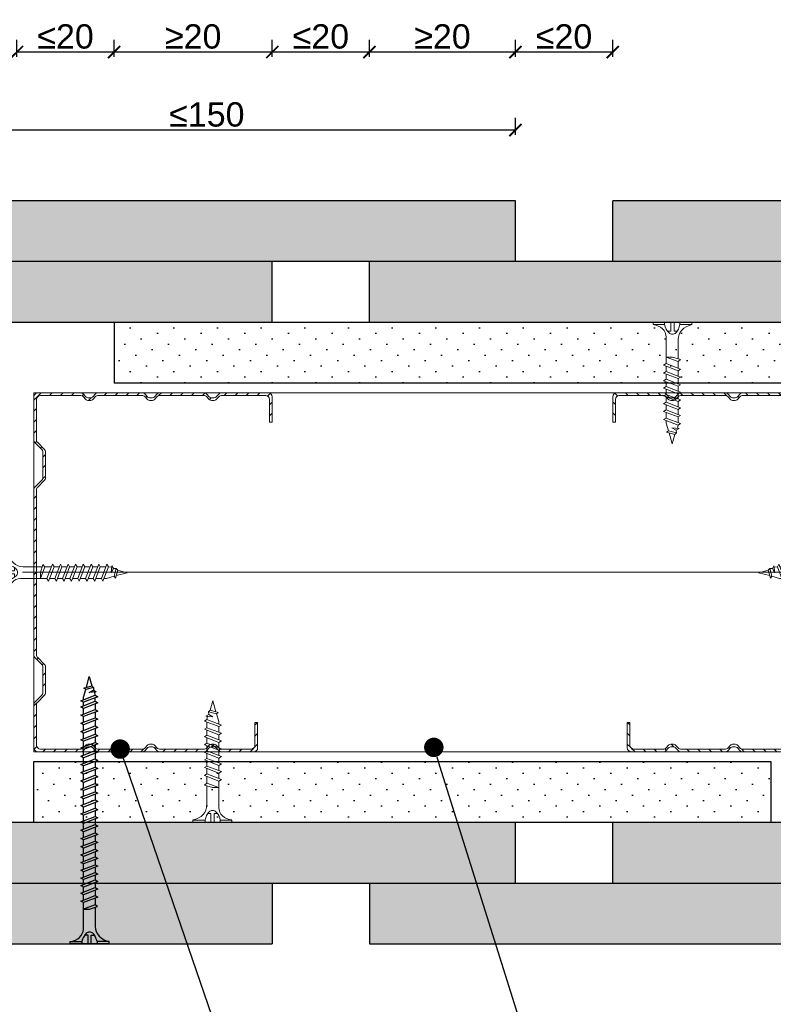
# Model space of a CAD drawing. Header units: millimetres. Extents: x 311 to 5395, y 1032 to 1644.
# Tile 23 of 30: x 3799 to 3954, y 1184 to 1386. Entities that reach past the tile are written whole.
import ezdxf
from ezdxf import colors
from ezdxf.entities.mleader import LeaderData, LeaderLine
from ezdxf.math import Vec2, Vec3

# ---------------------------------------------------------------- set-up
doc = ezdxf.new("R2010")
doc.units = ezdxf.units.MM
for name, color, linetype, lineweight in [('_ISOVER WELNA', 7, 'BATTING', 9), ('_RIGIPS AKCESORIA', 7, 'Continuous', 18), ('_RIGIPS G-K', 7, 'Continuous', 25), ('_RIGIPS PROFIL', 7, 'Continuous', 18), ('OPISY', 7, 'Continuous', 9), ('WYMIARY', 7, 'Continuous', 25)]:
    doc.layers.add(name, color=color, linetype=linetype, lineweight=lineweight)
doc.layers.add('_Rigips_Akcesoria', color=7, linetype='Continuous')
doc.styles.get("Standard").update_dxf_attribs({"font": 'arial.ttf'})
doc.linetypes.add('BATTING', pattern='A,0.00254,-2.54,[134,ltypeshp.shx,S=2.54,R=0,X=-2.54,Y=0],-5.08,[134,ltypeshp.shx,S=2.54,R=180,X=2.54,Y=0],-2.54', length=10.16254)
doc.dimstyles.new('ISO-25', dxfattribs={"dimtxt": 5, "dimasz": 2.5, "dimexe": 2.5, "dimexo": 0.625, "dimtad": 1, "dimtxsty": 'Standard', "dimblk": 'ARCHTICK', "dimcen": 2.5, "dimadec": 0, "dimazin": 0, "dimtfac": 1, "dimtmove": 0, "dimatfit": 3, "dimfxl": 1, "dimfxlon": 1, "dimarcsym": 0})
pattern_1 = [(315, (1397.3104, -194.8424), (3.367596, 1.122532), [0, -3.175])]
pattern_2 = [(315, (1397.3104, -196.6424), (3.367596, 1.122532), [0, -3.175])]

# ---------------------------------------------------------------- blocks, each defined once
blk = doc.blocks.new('TN 25')
at = {"layer": '_RIGIPS AKCESORIA'}
for p, q in [((0, -0.84), (0, 7.16)), ((0, 7.16), (0.46, 7.16)), ((0.46, 7.16), (0.46, 4.78)), ((0.46, 4.78), (0, 4.78)), ((1.77, 3.5), (1.77, 4.2)), ((3.02, 4.46), (8.47, 4.46)), ((7.12, 4.46), (7.12, 3.18)), ((8.03, 2.01), (7.12, 4.46)), ((8.47, 4.46), (8.79, 5)), ((9.61, 1.51), (8.47, 4.46)), ((8.79, 5), (9.93, 2.01)), ((9, 4.46), (10.1, 4.46)), ((10.1, 4.46), (10.41, 5)), ((11.23, 1.51), (10.1, 4.46)), ((10.41, 5), (11.56, 2.01)), ((10.62, 4.46), (11.67, 4.46)), ((11.67, 4.46), (11.99, 5)), ((12.81, 1.51), (11.67, 4.46)), ((11.99, 5), (13.14, 2.01)), ((12.2, 4.46), (13.21, 4.46)), ((13.21, 4.46), (13.52, 5)), ((14.34, 1.51), (13.21, 4.46)), ((13.52, 5), (14.67, 2.01)), ((13.73, 4.46), (14.8, 4.46)), ((14.8, 4.46), (15.12, 5)), ((15.94, 1.51), (14.8, 4.46)), ((15.12, 5), (16.26, 2.01)), ((15.33, 4.46), (16.42, 4.46)), ((16.42, 4.46), (16.73, 5)), ((17.55, 1.51), (16.42, 4.46)), ((16.73, 5), (17.88, 2.01)), ((16.94, 4.46), (17.99, 4.46)), ((17.99, 4.46), (18.31, 5)), ((19.13, 1.51), (17.99, 4.46)), ((18.31, 5), (19.45, 2.01)), ((18.52, 4.46), (19.68, 4.46)), ((19.68, 4.46), (20, 5)), ((20.82, 1.51), (19.68, 4.46)), ((20, 5), (21.14, 2.01)), ((20.21, 4.46), (20.7, 4.46)), ((20.7, 4.46), (22.28, 3.98)), ((22.28, 3.98), (22.56, 4.37)), ((22.56, 4.37), (23.03, 2.71)), ((0, 3.5), (1.77, 3.5)), ((0, 2.83), (1.77, 2.83)), ((1.77, 2.83), (1.77, 2.18)), ((7.12, 3.18), (7.65, 1.53)), ((21.14, 2.01), (21.81, 2.12)), ((21.85, 1.83), (21.67, 3.28)), ((21.67, 3.28), (22.14, 2.4)), ((22.14, 2.4), (21.85, 1.83)), ((22.7, 2.36), (22.14, 2.4)), ((22.7, 2.36), (22.28, 3.98)), ((23.03, 2.71), (22.7, 2.36)), ((22.71, 3.85), (25, 3.24)), ((25, 3.24), (23.03, 2.71)), ((0.46, 1.64), (0, 1.64)), ((0.46, -0.84), (0.46, 1.64)), ((7.49, 2.01), (3.55, 2.01)), ((7.65, 1.53), (8.03, 2.01)), ((9.41, 2.01), (8.03, 2.01)), ((9.93, 2.01), (9.61, 1.51)), ((11.04, 2.01), (9.93, 2.01)), ((11.56, 2.01), (11.23, 1.51)), ((12.61, 2.01), (11.56, 2.01)), ((13.14, 2.01), (12.81, 1.51)), ((14.15, 2.01), (13.14, 2.01)), ((14.67, 2.01), (14.34, 1.51)), ((15.74, 2.01), (14.67, 2.01)), ((16.26, 2.01), (15.94, 1.51)), ((17.36, 2.01), (16.26, 2.01)), ((17.88, 2.01), (17.55, 1.51)), ((18.93, 2.01), (17.88, 2.01)), ((19.45, 2.01), (19.13, 1.51)), ((19.45, 2.01), (20.62, 2.01)), ((21.14, 2.01), (20.82, 1.51)), ((0, -0.84), (0.46, -0.84))]:
    blk.add_line(p, q, dxfattribs=at)
for centre, major_axis, ratio, start_param, end_param in [((3.09, 7.67), (0.17, 3.2), 0.826134, 1.773653, 3.180586), ((-0.04, 0.9), (0, 3.93), 0.848176, -0.720942, -0.151112), ((3.37, -1.57), (0.28, 3.57), 0.832181, 0.035984, 1.430787), ((0.59, 4.62), (0, 2.81), 0.848176, 3.475072, 3.862535), ((1.66, 3.18), (0, 0.895), 0.848176, -1.552777, -0.720942), ((1.66, 3.18), (0, 0.895), 0.848176, 3.862535, 4.730408), ((-2.73, 15.91), (0, 14.76), 0.848176, 3.399396, 3.475072)]:
    blk.add_ellipse(centre, major_axis=major_axis, ratio=ratio, start_param=start_param, end_param=end_param, dxfattribs=at)
blk = doc.blocks.new('CW 75 ULTRASTIL')
h = blk.add_hatch()
h.set_pattern_fill('ANSI31', color=256, scale=0.5, style=0)
h.paths.add_polyline_path([(106.07, 103.31, -0.414214), (106.87, 104.11), (115.19, 104.11, -0.198912), (115.55, 103.96), (116.25, 103.25, 0.198912), (116.61, 103.11), (117.19, 103.11, 0.198912), (117.55, 103.25), (118.25, 103.96, -0.198912), (118.61, 104.11), (127.89, 104.11, -0.198912), (128.25, 103.96), (128.95, 103.25, 0.198912), (129.31, 103.11), (129.89, 103.11, 0.198912), (130.25, 103.25), (130.95, 103.96, -0.198912), (131.31, 104.11), (140.59, 104.11, -0.198912), (140.95, 103.96), (141.65, 103.25, 0.198912), (142.01, 103.11), (142.59, 103.11, 0.198912), (142.95, 103.25), (143.65, 103.96, -0.198912), (144.01, 104.11), (153.17, 104.11, -0.414214), (153.97, 103.31), (153.97, 98.66), (154.52, 98.66), (154.52, 103.86, 0.414214), (153.72, 104.66), (144.01, 104.66, 0.198912), (143.65, 104.51), (142.95, 103.8, -0.198912), (142.59, 103.66), (142.01, 103.66, -0.198912), (141.65, 103.8), (140.95, 104.51, 0.198912), (140.59, 104.66), (131.31, 104.66, 0.198912), (130.95, 104.51), (130.25, 103.8, -0.198912), (129.89, 103.66), (129.31, 103.66, -0.198912), (128.95, 103.8), (128.25, 104.51, 0.198912), (127.89, 104.66), (118.61, 104.66, 0.198912), (118.25, 104.51), (117.55, 103.8, -0.198912), (117.19, 103.66), (116.61, 103.66, -0.198912), (116.25, 103.8), (115.55, 104.51, 0.198912), (115.19, 104.66), (106.32, 104.66, 0.414214), (105.52, 103.86), (105.52, 94.86, 0.198912), (105.67, 94.51), (107.17, 93, -0.198912), (107.32, 92.65), (107.32, 87.06, -0.198912), (107.17, 86.71), (105.67, 85.2, 0.198912), (105.52, 84.85), (105.52, 50.66, 0.198912), (105.67, 50.31), (107.17, 48.8, -0.198912), (107.32, 48.45), (107.32, 42.86, -0.198912), (107.17, 42.51), (105.67, 41, 0.198912), (105.52, 40.65), (105.52, 31.66, 0.414214), (106.32, 30.86), (115.19, 30.86, 0.198912), (115.55, 31), (116.25, 31.71, -0.198912), (116.61, 31.86), (117.19, 31.86, -0.198912), (117.55, 31.71), (118.25, 31, 0.198912), (118.61, 30.86), (127.89, 30.86, 0.198912), (128.25, 31), (128.95, 31.71, -0.198912), (129.31, 31.86), (129.89, 31.86, -0.198912), (130.25, 31.71), (130.95, 31, 0.198912), (131.31, 30.86), (140.59, 30.86, 0.198912), (140.95, 31), (141.65, 31.71, -0.198912), (142.01, 31.86), (142.59, 31.86, -0.198912), (142.95, 31.71), (143.65, 31, 0.198912), (144.01, 30.86), (150.72, 30.86, 0.414214), (151.52, 31.66), (151.52, 36.86), (150.97, 36.86), (150.97, 32.21, -0.414214), (150.17, 31.41), (144.01, 31.41, -0.198912), (143.65, 31.55), (142.95, 32.26, 0.198912), (142.59, 32.41), (142.01, 32.41, 0.198912), (141.65, 32.26), (140.95, 31.55, -0.198912), (140.59, 31.41), (131.31, 31.41, -0.198912), (130.95, 31.55), (130.25, 32.26, 0.198912), (129.89, 32.41), (129.31, 32.41, 0.198912), (128.95, 32.26), (128.25, 31.55, -0.198912), (127.89, 31.41), (118.61, 31.41, -0.198912), (118.25, 31.55), (117.55, 32.26, 0.198912), (117.19, 32.41), (116.61, 32.41, 0.198912), (116.25, 32.26), (115.55, 31.55, -0.198912), (115.19, 31.41), (106.87, 31.41, -0.414214), (106.07, 32.21), (106.07, 40.65, -0.198912), (106.22, 41), (107.72, 42.51, 0.198912), (107.87, 42.86), (107.87, 48.45, 0.198912), (107.72, 48.8), (106.22, 50.31, -0.198912), (106.07, 50.66), (106.07, 84.85, -0.198912), (106.22, 85.2), (107.72, 86.71, 0.198912), (107.87, 87.06), (107.87, 92.65, 0.198912), (107.72, 93), (106.22, 94.51, -0.198912), (106.07, 94.86)])
at = {"layer": '_RIGIPS PROFIL'}
for p, q in [((105.52, 103.86), (105.52, 94.86)), ((106.07, 103.31), (106.07, 94.86)), ((115.19, 104.66), (106.32, 104.66)), ((115.19, 104.11), (106.87, 104.11)), ((115.55, 104.51), (116.25, 103.8)), ((115.55, 103.96), (116.25, 103.25)), ((117.19, 103.66), (116.61, 103.66)), ((118.25, 104.51), (117.55, 103.8)), ((118.25, 103.96), (117.55, 103.25)), ((127.89, 104.66), (118.61, 104.66)), ((127.89, 104.11), (118.61, 104.11)), ((128.25, 104.51), (128.95, 103.8)), ((128.25, 103.96), (128.95, 103.25)), ((129.89, 103.66), (129.31, 103.66)), ((130.95, 104.51), (130.25, 103.8)), ((130.95, 103.96), (130.25, 103.25)), ((131.31, 104.66), (140.59, 104.66)), ((131.31, 104.11), (140.59, 104.11)), ((140.95, 104.51), (141.65, 103.8)), ((140.95, 103.96), (141.65, 103.25)), ((142.59, 103.66), (142.01, 103.66)), ((143.65, 104.51), (142.95, 103.8)), ((143.65, 103.96), (142.95, 103.25)), ((153.72, 104.66), (144.01, 104.66)), ((153.17, 104.11), (144.01, 104.11)), ((153.97, 98.66), (153.97, 103.31)), ((154.52, 98.66), (154.52, 103.86)), ((117.19, 103.11), (116.61, 103.11)), ((129.89, 103.11), (129.31, 103.11)), ((142.59, 103.11), (142.01, 103.11)), ((153.97, 98.66), (154.52, 98.66)), ((107.17, 93), (105.67, 94.51)), ((107.72, 93), (106.22, 94.51)), ((107.32, 92.65), (107.32, 87.06)), ((107.87, 92.65), (107.87, 87.06)), ((107.17, 86.71), (105.67, 85.2)), ((107.72, 86.71), (106.22, 85.2)), ((105.52, 84.85), (105.52, 50.66)), ((106.07, 84.85), (106.07, 50.66)), ((107.17, 48.8), (105.67, 50.31)), ((107.72, 48.8), (106.22, 50.31)), ((107.32, 42.86), (107.32, 48.45)), ((107.87, 42.86), (107.87, 48.45)), ((105.52, 31.66), (105.52, 40.65)), ((107.17, 42.51), (105.67, 41)), ((106.07, 32.21), (106.07, 40.65)), ((107.72, 42.51), (106.22, 41)), ((150.97, 36.86), (150.97, 32.21)), ((150.97, 36.86), (151.52, 36.86)), ((151.52, 36.86), (151.52, 31.66)), ((117.19, 32.41), (116.61, 32.41)), ((129.89, 32.41), (129.31, 32.41)), ((142.59, 32.41), (142.01, 32.41)), ((115.19, 30.86), (106.32, 30.86)), ((115.19, 31.41), (106.87, 31.41)), ((115.55, 31.55), (116.25, 32.26)), ((115.55, 31), (116.25, 31.71)), ((117.19, 31.86), (116.61, 31.86)), ((118.25, 31.55), (117.55, 32.26)), ((118.25, 31), (117.55, 31.71)), ((127.89, 31.41), (118.61, 31.41)), ((127.89, 30.86), (118.61, 30.86)), ((128.25, 31.55), (128.95, 32.26)), ((128.25, 31), (128.95, 31.71)), ((129.89, 31.86), (129.31, 31.86)), ((130.95, 31.55), (130.25, 32.26)), ((130.95, 31), (130.25, 31.71)), ((131.31, 31.41), (140.59, 31.41)), ((131.31, 30.86), (140.59, 30.86)), ((140.95, 31.55), (141.65, 32.26)), ((140.95, 31), (141.65, 31.71)), ((142.59, 31.86), (142.01, 31.86)), ((143.65, 31.55), (142.95, 32.26)), ((143.65, 31), (142.95, 31.71)), ((150.17, 31.41), (144.01, 31.41)), ((150.72, 30.86), (144.01, 30.86))]:
    blk.add_line(p, q, dxfattribs=at)
for centre, radius, start, end in [((106.32, 103.86), 0.8, 90, 180), ((106.87, 103.31), 0.8, 90, 180), ((115.19, 104.16), 0.5, 45, 90), ((115.19, 103.61), 0.5, 45, 90), ((116.61, 104.16), 0.5, 225, 270), ((117.19, 104.16), 0.5, 270, 315), ((118.61, 104.16), 0.5, 90, 135), ((118.61, 103.61), 0.5, 90, 135), ((127.89, 104.16), 0.5, 45, 90), ((127.89, 103.61), 0.5, 45, 90), ((129.31, 104.16), 0.5, 225, 270), ((129.89, 104.16), 0.5, 270, 315), ((131.31, 104.16), 0.5, 90, 135), ((131.31, 103.61), 0.5, 90, 135), ((140.59, 104.16), 0.5, 45, 90), ((140.59, 103.61), 0.5, 45, 90), ((142.01, 104.16), 0.5, 225, 270), ((142.59, 104.16), 0.5, 270, 315), ((144.01, 104.16), 0.5, 90, 135), ((144.01, 103.61), 0.5, 90, 135), ((153.17, 103.31), 0.8, 0, 90), ((153.72, 103.86), 0.8, 0, 90), ((116.61, 103.61), 0.5, 225, 270), ((117.19, 103.61), 0.5, 270, 315), ((129.31, 103.61), 0.5, 225, 270), ((129.89, 103.61), 0.5, 270, 315), ((142.01, 103.61), 0.5, 225, 270), ((142.59, 103.61), 0.5, 270, 315), ((106.02, 94.86), 0.5, 180, 225), ((106.57, 94.86), 0.5, 180, 225), ((106.82, 92.65), 0.5, 0, 45), ((107.37, 92.65), 0.5, 0, 45), ((106.02, 84.85), 0.5, 135, 180), ((106.57, 84.85), 0.5, 135, 180), ((106.82, 87.06), 0.5, 315, 0), ((107.37, 87.06), 0.5, 315, 0), ((106.02, 50.66), 0.5, 180, 225), ((106.57, 50.66), 0.5, 180, 225), ((106.82, 48.45), 0.5, 0, 45), ((107.37, 48.45), 0.5, 0, 45), ((106.82, 42.86), 0.5, 315, 0), ((107.37, 42.86), 0.5, 315, 0), ((106.02, 40.65), 0.5, 135, 180), ((106.57, 40.65), 0.5, 135, 180), ((116.61, 31.91), 0.5, 90, 135), ((117.19, 31.91), 0.5, 45, 90), ((129.31, 31.91), 0.5, 90, 135), ((129.89, 31.91), 0.5, 45, 90), ((142.01, 31.91), 0.5, 90, 135), ((142.59, 31.91), 0.5, 45, 90), ((106.32, 31.66), 0.8, 180, 270), ((106.87, 32.21), 0.8, 180, 270), ((115.19, 31.91), 0.5, 270, 315), ((115.19, 31.36), 0.5, 270, 315), ((116.61, 31.36), 0.5, 90, 135), ((117.19, 31.36), 0.5, 45, 90), ((118.61, 31.91), 0.5, 225, 270), ((118.61, 31.36), 0.5, 225, 270), ((127.89, 31.91), 0.5, 270, 315), ((127.89, 31.36), 0.5, 270, 315), ((129.31, 31.36), 0.5, 90, 135), ((129.89, 31.36), 0.5, 45, 90), ((131.31, 31.91), 0.5, 225, 270), ((131.31, 31.36), 0.5, 225, 270), ((140.59, 31.91), 0.5, 270, 315), ((140.59, 31.36), 0.5, 270, 315), ((142.01, 31.36), 0.5, 90, 135), ((142.59, 31.36), 0.5, 45, 90), ((144.01, 31.91), 0.5, 225, 270), ((144.01, 31.36), 0.5, 225, 270), ((150.17, 32.21), 0.8, 270, 0), ((150.72, 31.66), 0.8, 270, 0)]:
    blk.add_arc(centre, radius, start, end, dxfattribs=at)
blk = doc.blocks.new('TN 55')
at = {"layer": '_Rigips_Akcesoria'}
for p, q in [((0, -0.84), (0, 7.16)), ((0, 7.16), (0.46, 7.16)), ((0.46, 7.16), (0.46, 4.78)), ((0.46, 4.78), (0, 4.78)), ((1.77, 3.5), (1.77, 4.2)), ((3.02, 4.46), (8.47, 4.46)), ((7.12, 4.46), (7.12, 3.18)), ((8.03, 2.01), (7.12, 4.46)), ((8.47, 4.46), (8.79, 5)), ((9.61, 1.51), (8.47, 4.46)), ((8.79, 5), (9.93, 2.01)), ((9, 4.46), (10.1, 4.46)), ((10.1, 4.46), (10.41, 5)), ((11.23, 1.51), (10.1, 4.46)), ((10.41, 5), (11.56, 2.01)), ((10.62, 4.46), (11.67, 4.46)), ((11.67, 4.46), (11.99, 5)), ((12.81, 1.51), (11.67, 4.46)), ((11.99, 5), (13.14, 2.01)), ((12.2, 4.46), (13.21, 4.46)), ((13.21, 4.46), (13.52, 5)), ((14.34, 1.51), (13.21, 4.46)), ((13.52, 5), (14.67, 2.01)), ((13.73, 4.46), (14.8, 4.46)), ((14.8, 4.46), (15.12, 5)), ((15.94, 1.51), (14.8, 4.46)), ((15.12, 5), (16.26, 2.01)), ((15.33, 4.46), (16.42, 4.46)), ((16.42, 4.46), (16.73, 5)), ((17.55, 1.51), (16.42, 4.46)), ((16.73, 5), (17.88, 2.01)), ((16.94, 4.46), (17.99, 4.46)), ((17.99, 4.46), (18.31, 5)), ((19.13, 1.51), (17.99, 4.46)), ((18.31, 5), (19.45, 2.01)), ((18.52, 4.46), (19.68, 4.46)), ((19.68, 4.46), (20, 5)), ((20.82, 1.51), (19.68, 4.46)), ((20, 5), (21.14, 2.01)), ((20.21, 4.46), (21.37, 4.46)), ((21.37, 4.46), (21.69, 5)), ((22.51, 1.51), (21.37, 4.46)), ((21.69, 5), (22.83, 2.01)), ((21.9, 4.46), (23.06, 4.46)), ((23.06, 4.46), (23.38, 5)), ((24.2, 1.51), (23.06, 4.46)), ((23.38, 5), (24.52, 2.01)), ((23.59, 4.46), (24.75, 4.46)), ((24.75, 4.46), (25.07, 5)), ((25.89, 1.51), (24.75, 4.46)), ((25.07, 5), (26.21, 2.01)), ((25.28, 4.46), (26.44, 4.46)), ((26.44, 4.46), (26.76, 5)), ((27.58, 1.51), (26.44, 4.46)), ((26.76, 5), (27.9, 2.01)), ((26.96, 4.46), (28.13, 4.46)), ((28.13, 4.46), (28.45, 5)), ((29.27, 1.51), (28.13, 4.46)), ((28.45, 5), (29.59, 2.01)), ((28.65, 4.46), (29.82, 4.46)), ((29.82, 4.46), (30.14, 5)), ((30.96, 1.51), (29.82, 4.46)), ((30.14, 5), (31.28, 2.01)), ((30.34, 4.46), (31.51, 4.46)), ((31.51, 4.46), (31.83, 5)), ((32.65, 1.51), (31.51, 4.46)), ((31.83, 5), (32.97, 2.01)), ((32.03, 4.46), (33.2, 4.46)), ((33.2, 4.46), (33.52, 5)), ((34.34, 1.51), (33.2, 4.46)), ((33.52, 5), (34.66, 2.01)), ((33.72, 4.46), (34.89, 4.46)), ((34.89, 4.46), (35.21, 5)), ((36.03, 1.51), (34.89, 4.46)), ((35.21, 5), (36.35, 2.01)), ((35.41, 4.46), (36.58, 4.46)), ((36.58, 4.46), (36.9, 5)), ((37.72, 1.51), (36.58, 4.46)), ((36.9, 5), (38.04, 2.01)), ((37.1, 4.46), (38.27, 4.46)), ((38.27, 4.46), (38.59, 5)), ((39.41, 1.51), (38.27, 4.46)), ((38.59, 5), (39.73, 2.01)), ((38.79, 4.46), (39.96, 4.46)), ((39.96, 4.46), (40.28, 5)), ((41.1, 1.51), (39.96, 4.46)), ((40.28, 5), (41.42, 2.01)), ((40.48, 4.46), (41.65, 4.46)), ((41.65, 4.46), (41.97, 5)), ((42.79, 1.51), (41.65, 4.46)), ((41.97, 5), (43.11, 2.01)), ((42.17, 4.46), (43.34, 4.46)), ((43.34, 4.46), (43.66, 5)), ((44.48, 1.51), (43.34, 4.46)), ((43.66, 5), (44.8, 2.01)), ((43.86, 4.46), (45.03, 4.46)), ((45.03, 4.46), (45.35, 5)), ((46.17, 1.51), (45.03, 4.46)), ((45.35, 5), (46.49, 2.01)), ((45.55, 4.46), (46.72, 4.46)), ((46.72, 4.46), (47.04, 5)), ((47.86, 1.51), (46.72, 4.46)), ((47.04, 5), (48.18, 2.01)), ((47.24, 4.46), (48.41, 4.46)), ((48.41, 4.46), (48.73, 5)), ((49.55, 1.51), (48.41, 4.46)), ((48.73, 5), (49.87, 2.01)), ((48.93, 4.46), (49.68, 4.46)), ((49.68, 4.46), (50, 5)), ((50.82, 1.51), (49.68, 4.46)), ((50, 5), (51.14, 2.01)), ((50.21, 4.46), (50.7, 4.46)), ((50.7, 4.46), (52.28, 3.98)), ((52.28, 3.98), (52.56, 4.37)), ((52.56, 4.37), (53.03, 2.71)), ((0, 3.5), (1.77, 3.5)), ((0, 2.83), (1.77, 2.83)), ((1.77, 2.83), (1.77, 2.18)), ((7.12, 3.18), (7.65, 1.53)), ((51.14, 2.01), (51.81, 2.12)), ((51.85, 1.83), (51.67, 3.28)), ((51.67, 3.28), (52.14, 2.4)), ((52.14, 2.4), (51.85, 1.83)), ((52.7, 2.36), (52.14, 2.4)), ((52.7, 2.36), (52.28, 3.98)), ((53.03, 2.71), (52.7, 2.36)), ((52.71, 3.85), (55, 3.24)), ((55, 3.24), (53.03, 2.71)), ((0.46, 1.64), (0, 1.64)), ((0.46, -0.84), (0.46, 1.64)), ((7.49, 2.01), (3.55, 2.01)), ((7.65, 1.53), (8.03, 2.01)), ((9.41, 2.01), (8.03, 2.01)), ((9.93, 2.01), (9.61, 1.51)), ((11.04, 2.01), (9.93, 2.01)), ((11.56, 2.01), (11.23, 1.51)), ((12.61, 2.01), (11.56, 2.01)), ((13.14, 2.01), (12.81, 1.51)), ((14.15, 2.01), (13.14, 2.01)), ((14.67, 2.01), (14.34, 1.51)), ((15.74, 2.01), (14.67, 2.01)), ((16.26, 2.01), (15.94, 1.51)), ((17.36, 2.01), (16.26, 2.01)), ((17.88, 2.01), (17.55, 1.51)), ((18.93, 2.01), (17.88, 2.01)), ((19.45, 2.01), (19.13, 1.51)), ((20.62, 2.01), (19.45, 2.01)), ((21.14, 2.01), (20.82, 1.51)), ((22.31, 2.01), (21.14, 2.01)), ((22.83, 2.01), (22.51, 1.51)), ((24, 2.01), (22.83, 2.01)), ((24.52, 2.01), (24.2, 1.51)), ((25.69, 2.01), (24.52, 2.01)), ((26.21, 2.01), (25.89, 1.51)), ((27.38, 2.01), (26.21, 2.01)), ((27.9, 2.01), (27.58, 1.51)), ((29.07, 2.01), (27.9, 2.01)), ((29.59, 2.01), (29.27, 1.51)), ((30.76, 2.01), (29.59, 2.01)), ((31.28, 2.01), (30.96, 1.51)), ((32.45, 2.01), (31.28, 2.01)), ((32.97, 2.01), (32.65, 1.51)), ((34.14, 2.01), (32.97, 2.01)), ((34.66, 2.01), (34.34, 1.51)), ((35.83, 2.01), (34.66, 2.01)), ((36.35, 2.01), (36.03, 1.51)), ((37.52, 2.01), (36.35, 2.01)), ((38.04, 2.01), (37.72, 1.51)), ((39.21, 2.01), (38.04, 2.01)), ((39.73, 2.01), (39.41, 1.51)), ((40.9, 2.01), (39.73, 2.01)), ((41.42, 2.01), (41.1, 1.51)), ((42.59, 2.01), (41.42, 2.01)), ((43.11, 2.01), (42.79, 1.51)), ((44.28, 2.01), (43.11, 2.01)), ((44.8, 2.01), (44.48, 1.51)), ((45.97, 2.01), (44.8, 2.01)), ((46.49, 2.01), (46.17, 1.51)), ((47.66, 2.01), (46.49, 2.01)), ((48.18, 2.01), (47.86, 1.51)), ((49.35, 2.01), (48.18, 2.01)), ((49.87, 2.01), (49.55, 1.51)), ((49.87, 2.01), (50.62, 2.01)), ((51.14, 2.01), (50.82, 1.51)), ((0, -0.84), (0.46, -0.84))]:
    blk.add_line(p, q, dxfattribs=at)
for centre, major_axis, ratio, start_param, end_param in [((3.09, 7.67), (0.17, 3.2), 0.826134, 1.773653, 3.180586), ((-0.04, 0.9), (0, 3.93), 0.848176, -0.720942, -0.151112), ((3.37, -1.57), (0.28, 3.57), 0.832181, 0.035984, 1.430787), ((0.59, 4.62), (0, 2.81), 0.848176, 3.475072, 3.862535), ((1.66, 3.18), (0, 0.895), 0.848176, -1.552777, -0.720942), ((1.66, 3.18), (0, 0.895), 0.848176, 3.862535, 4.730408), ((-2.73, 15.91), (0, 14.76), 0.848176, 3.399396, 3.475072)]:
    blk.add_ellipse(centre, major_axis=major_axis, ratio=ratio, start_param=start_param, end_param=end_param, dxfattribs=at)
blk = doc.blocks.new('_ArchTick')
at = {"color": 0, "linetype": 'ByBlock', "const_width": 0.15}
blk.add_lwpolyline([(-0.5, -0.5), (0.5, 0.5)], dxfattribs=at)
blk = doc.blocks.new('*D68')
at = {"layer": 'Defpoints', "color": 0, "transparency": 16777216}
for p in [(3851.18, 1379.53), (3851.18, 1336.43), (3871.18, 1336.43)]:
    blk.add_point(p, dxfattribs=at)
at = {"layer": 'WYMIARY', "color": 0, "lineweight": -2, "transparency": 16777216}
for p, q in [((3851.18, 1378.53), (3851.18, 1382.03)), ((3871.18, 1378.53), (3871.18, 1382.03)), ((3871.18, 1379.53), (3851.18, 1379.53))]:
    blk.add_line(p, q, dxfattribs=at)
at = {"layer": 'WYMIARY', "color": 0, "lineweight": -2, "transparency": 16777216, "xscale": 2.5, "yscale": 2.5, "zscale": 2.5, "rotation": 180}
blk.add_blockref('_ArchTick', (3851.18, 1379.53), dxfattribs=at)
at = {"layer": 'WYMIARY', "color": 0, "lineweight": -2, "transparency": 16777216, "xscale": 2.5, "yscale": 2.5, "zscale": 2.5}
blk.add_blockref('_ArchTick', (3871.18, 1379.53), dxfattribs=at)
at = {"layer": 'WYMIARY', "color": 0, "transparency": 16777216, "insert": (3861.18, 1382.71), "char_height": 5, "attachment_point": 5}
blk.add_mtext('≤20', dxfattribs=at)
blk = doc.blocks.new('*D69')
at = {"layer": 'Defpoints', "color": 0, "transparency": 16777216}
for p in [(3871.18, 1379.53), (3871.18, 1336.43), (3901.18, 1336.43)]:
    blk.add_point(p, dxfattribs=at)
at = {"layer": 'WYMIARY', "color": 0, "lineweight": -2, "transparency": 16777216}
for p, q in [((3871.18, 1378.53), (3871.18, 1382.03)), ((3901.18, 1378.53), (3901.18, 1382.03)), ((3901.18, 1379.53), (3871.18, 1379.53))]:
    blk.add_line(p, q, dxfattribs=at)
at = {"layer": 'WYMIARY', "color": 0, "lineweight": -2, "transparency": 16777216, "xscale": 2.5, "yscale": 2.5, "zscale": 2.5, "rotation": 180}
blk.add_blockref('_ArchTick', (3871.18, 1379.53), dxfattribs=at)
at = {"layer": 'WYMIARY', "color": 0, "lineweight": -2, "transparency": 16777216, "xscale": 2.5, "yscale": 2.5, "zscale": 2.5}
blk.add_blockref('_ArchTick', (3901.18, 1379.53), dxfattribs=at)
at = {"layer": 'WYMIARY', "color": 0, "transparency": 16777216, "insert": (3886.18, 1382.71), "char_height": 5, "attachment_point": 5}
blk.add_mtext('≥20', dxfattribs=at)
blk = doc.blocks.new('*D70')
at = {"layer": 'Defpoints', "color": 0, "transparency": 16777216}
for p in [(3901.18, 1379.53), (3901.18, 1336.43), (3921.18, 1336.43)]:
    blk.add_point(p, dxfattribs=at)
at = {"layer": 'WYMIARY', "color": 0, "lineweight": -2, "transparency": 16777216}
for p, q in [((3901.18, 1378.53), (3901.18, 1382.03)), ((3921.18, 1378.53), (3921.18, 1382.03)), ((3921.18, 1379.53), (3901.18, 1379.53))]:
    blk.add_line(p, q, dxfattribs=at)
at = {"layer": 'WYMIARY', "color": 0, "lineweight": -2, "transparency": 16777216, "xscale": 2.5, "yscale": 2.5, "zscale": 2.5, "rotation": 180}
blk.add_blockref('_ArchTick', (3901.18, 1379.53), dxfattribs=at)
at = {"layer": 'WYMIARY', "color": 0, "lineweight": -2, "transparency": 16777216, "xscale": 2.5, "yscale": 2.5, "zscale": 2.5}
blk.add_blockref('_ArchTick', (3921.18, 1379.53), dxfattribs=at)
at = {"layer": 'WYMIARY', "color": 0, "transparency": 16777216, "insert": (3911.18, 1382.71), "char_height": 5, "attachment_point": 5}
blk.add_mtext('≤20', dxfattribs=at)
blk = doc.blocks.new('*D71')
at = {"layer": 'Defpoints', "color": 0, "transparency": 16777216}
for p in [(3818.68, 1379.53), (3851.18, 1336.43), (3818.68, 1323.93)]:
    blk.add_point(p, dxfattribs=at)
at = {"layer": 'WYMIARY', "color": 0, "lineweight": -2, "transparency": 16777216}
for p, q in [((3818.68, 1378.53), (3818.68, 1382.03)), ((3851.18, 1378.53), (3851.18, 1382.03)), ((3851.18, 1379.53), (3818.68, 1379.53))]:
    blk.add_line(p, q, dxfattribs=at)
at = {"layer": 'WYMIARY', "color": 0, "lineweight": -2, "transparency": 16777216, "xscale": 2.5, "yscale": 2.5, "zscale": 2.5, "rotation": 180}
blk.add_blockref('_ArchTick', (3818.68, 1379.53), dxfattribs=at)
at = {"layer": 'WYMIARY', "color": 0, "lineweight": -2, "transparency": 16777216, "xscale": 2.5, "yscale": 2.5, "zscale": 2.5}
blk.add_blockref('_ArchTick', (3851.18, 1379.53), dxfattribs=at)
at = {"layer": 'WYMIARY', "color": 0, "transparency": 16777216, "insert": (3834.93, 1382.71), "char_height": 5, "attachment_point": 5}
blk.add_mtext('≥20', dxfattribs=at)
blk = doc.blocks.new('*D72')
at = {"layer": 'Defpoints', "color": 0, "transparency": 16777216}
for p in [(3798.68, 1379.53), (3818.68, 1323.93), (3798.68, 1321.93)]:
    blk.add_point(p, dxfattribs=at)
at = {"layer": 'WYMIARY', "color": 0, "lineweight": -2, "transparency": 16777216}
for p, q in [((3798.68, 1378.53), (3798.68, 1382.03)), ((3818.68, 1378.53), (3818.68, 1382.03)), ((3818.68, 1379.53), (3798.68, 1379.53))]:
    blk.add_line(p, q, dxfattribs=at)
at = {"layer": 'WYMIARY', "color": 0, "lineweight": -2, "transparency": 16777216, "xscale": 2.5, "yscale": 2.5, "zscale": 2.5, "rotation": 180}
blk.add_blockref('_ArchTick', (3798.68, 1379.53), dxfattribs=at)
at = {"layer": 'WYMIARY', "color": 0, "lineweight": -2, "transparency": 16777216, "xscale": 2.5, "yscale": 2.5, "zscale": 2.5}
blk.add_blockref('_ArchTick', (3818.68, 1379.53), dxfattribs=at)
at = {"layer": 'WYMIARY', "color": 0, "transparency": 16777216, "insert": (3808.68, 1382.71), "char_height": 5, "attachment_point": 5}
blk.add_mtext('≤20', dxfattribs=at)
blk = doc.blocks.new('_Dot')
at = {"color": 0, "linetype": 'ByBlock', "lineweight": -2}
blk.add_line((-0.5, 0), (-1, 0), dxfattribs=at)
at = {"color": 0, "linetype": 'ByBlock', "const_width": 0.5}
blk.add_lwpolyline([(-0.25, 0, 1), (0.25, 0, 1)], format="xyb", close=True, dxfattribs=at)
blk = doc.blocks.new('*D73')
at = {"layer": 'Defpoints', "color": 0, "transparency": 16777216}
for p in [(3774.31, 1363.49), (3901.18, 1348.93), (3774.31, 1321.43)]:
    blk.add_point(p, dxfattribs=at)
at = {"layer": 'WYMIARY', "color": 0, "lineweight": -2, "transparency": 16777216}
for p, q in [((3774.31, 1362.49), (3774.31, 1365.99)), ((3901.18, 1362.49), (3901.18, 1365.99)), ((3901.18, 1363.49), (3774.31, 1363.49))]:
    blk.add_line(p, q, dxfattribs=at)
at = {"layer": 'WYMIARY', "color": 0, "lineweight": -2, "transparency": 16777216, "xscale": 2.5, "yscale": 2.5, "zscale": 2.5, "rotation": 180}
blk.add_blockref('_ArchTick', (3774.31, 1363.49), dxfattribs=at)
at = {"layer": 'WYMIARY', "color": 0, "lineweight": -2, "transparency": 16777216, "xscale": 2.5, "yscale": 2.5, "zscale": 2.5}
blk.add_blockref('_ArchTick', (3901.18, 1363.49), dxfattribs=at)
at = {"layer": 'WYMIARY', "color": 0, "transparency": 16777216, "insert": (3837.74, 1366.67), "char_height": 5, "attachment_point": 5}
blk.add_mtext('≤150', dxfattribs=at)

msp = doc.modelspace()

# ---------------------------------------------------------------- hatches: boundary and pattern name
at = {"layer": '_RIGIPS G-K'}
h = msp.add_hatch(dxfattribs=at)
h.set_pattern_fill('DOTS', color=256, scale=2, angle=-45, style=0)
h.set_pattern_definition(pattern_1)
h.paths.add_polyline_path([(3901.181, 1348.933), (3678.328, 1348.933), (3678.328, 1336.433), (3901.181, 1336.433)])
h.paths.add_polyline_path([(4094.035, 1348.933), (3921.181, 1348.933), (3921.181, 1336.433), (4094.035, 1336.433)])
h = msp.add_hatch(dxfattribs=at)
h.set_pattern_fill('DOTS', color=256, scale=2, angle=-45, style=0)
h.set_pattern_definition(pattern_1)
h.paths.add_polyline_path([(3851.181, 1336.433), (3678.328, 1336.433), (3678.328, 1323.933), (3851.181, 1323.933)])
h.paths.add_polyline_path([(4094.035, 1336.433), (3871.181, 1336.433), (3871.181, 1323.933), (4094.035, 1323.933)])
h = msp.add_hatch(dxfattribs=at)
h.set_pattern_fill('DOTS', color=256, scale=2, angle=-45, style=0)
h.set_pattern_definition(pattern_1)
h.paths.add_polyline_path([(3970.181, 1323.933), (3818.681, 1323.933), (3818.681, 1311.433), (3970.181, 1311.433)])
h = msp.add_hatch(dxfattribs=at)
h.set_pattern_fill('DOTS', color=256, scale=2, angle=-45, style=0)
h.set_pattern_definition(pattern_2)
h.paths.add_polyline_path([(3953.681, 1233.633), (3802.181, 1233.633), (3802.181, 1221.133), (3953.681, 1221.133)])
h = msp.add_hatch(dxfattribs=at)
h.set_pattern_fill('DOTS', color=256, scale=2, angle=-45, style=0)
h.set_pattern_definition(pattern_2)
h.paths.add_polyline_path([(3901.181, 1221.133), (3678.328, 1221.133), (3678.328, 1208.633), (3901.181, 1208.633)])
h.paths.add_polyline_path([(4094.035, 1221.133), (3921.181, 1221.133), (3921.181, 1208.633), (4094.035, 1208.633)])
h = msp.add_hatch(dxfattribs=at)
h.set_pattern_fill('DOTS', color=256, scale=2, angle=-45, style=0)
h.set_pattern_definition(pattern_2)
h.paths.add_polyline_path([(3851.181, 1208.633), (3678.328, 1208.633), (3678.328, 1196.133), (3851.181, 1196.133)])
h.paths.add_polyline_path([(4094.035, 1208.633), (3871.181, 1208.633), (3871.181, 1196.133), (4094.035, 1196.133)])

# ---------------------------------------------------------------- linework, layer by layer
at = {"layer": '_ISOVER WELNA', "ltscale": 3.6}
msp.add_line((3969.631, 1272.533), (3799.828, 1272.533), dxfattribs=at)
at = {"layer": '_RIGIPS G-K'}
for p, q in [((3901.181, 1348.933), (3678.328, 1348.933)), ((3901.181, 1336.433), (3901.181, 1348.933)), ((4094.035, 1348.933), (3921.181, 1348.933)), ((3921.181, 1336.433), (3921.181, 1348.933)), ((4094.035, 1336.433), (3678.328, 1336.433)), ((3851.181, 1323.933), (3851.181, 1336.433)), ((3871.181, 1323.933), (3871.181, 1336.433)), ((4094.035, 1323.933), (3678.328, 1323.933)), ((3818.681, 1323.933), (3818.681, 1311.433)), ((3970.181, 1311.433), (3818.681, 1311.433)), ((3802.181, 1233.633), (3953.681, 1233.633)), ((3802.181, 1221.133), (3802.181, 1233.633)), ((3953.681, 1233.633), (3953.681, 1221.133)), ((3678.328, 1221.133), (4094.035, 1221.133)), ((3901.181, 1208.633), (3901.181, 1221.133)), ((3921.181, 1208.633), (3921.181, 1221.133)), ((3678.328, 1208.633), (4094.035, 1208.633)), ((3851.181, 1208.633), (3851.181, 1196.133)), ((3871.181, 1208.633), (3871.181, 1196.133)), ((3678.328, 1196.133), (3851.181, 1196.133)), ((3871.181, 1196.133), (4094.035, 1196.133))]:
    msp.add_line(p, q, dxfattribs=at)
at = {"layer": '_RIGIPS PROFIL'}
for p, q in [((3802.181, 1309.433), (3970.181, 1309.433)), ((3802.181, 1235.633), (3802.181, 1309.433)), ((3802.181, 1235.633), (3970.181, 1235.633))]:
    msp.add_line(p, q, dxfattribs=at)

# ---------------------------------------------------------------- block references
at = {"rotation": 90}
msp.add_blockref('TN 55', (3816.806, 1196.133), dxfattribs=at)
at = {"layer": '_RIGIPS AKCESORIA', "xscale": -1}
for p, rotation in [((3936.645, 1323.933), 90), ((3796.382, 1275.698), 180), ((3835.718, 1221.133), 270)]:
    msp.add_blockref('TN 25', p, dxfattribs=dict(at, rotation=rotation))
at = {"layer": '_RIGIPS AKCESORIA', "rotation": 180}
msp.add_blockref('TN 25', (3976.188, 1275.698), dxfattribs=at)
at = {"layer": '_RIGIPS PROFIL'}
msp.add_blockref('CW 75 ULTRASTIL', (3696.661, 1204.776), dxfattribs=at)
at = {"layer": '_RIGIPS PROFIL', "xscale": -1}
msp.add_blockref('CW 75 ULTRASTIL', (4075.701, 1204.776), dxfattribs=at)

# ---------------------------------------------------------------- dimensions: what is measured, and where the dimension line sits
at = {"layer": 'WYMIARY'}
for base, p1, p2, text, picture, middle in [((3798.681, 1379.532), (3818.681, 1323.933), (3798.681, 1321.933), '≤20', '*D72', (3808.681, 1382.71)), ((3851.181, 1379.532), (3871.181, 1336.433), (3851.181, 1336.433), '≤20', '*D68', (3861.181, 1382.71)), ((3901.181, 1379.532), (3921.181, 1336.433), (3901.181, 1336.433), '≤20', '*D70', (3911.181, 1382.71)), ((3774.308, 1363.488), (3901.181, 1348.933), (3774.308, 1321.433), '≤150', '*D73', (3837.745, 1366.666))]:
    dim = msp.add_linear_dim(base=base, p1=p1, p2=p2, text=text, dimstyle='ISO-25', dxfattribs=at)
    dim.commit()
    dim.dimension.update_dxf_attribs({"geometry": picture, "text_midpoint": middle})
for base, p1, p2, picture, middle in [((3818.681, 1379.532), (3851.181, 1336.433), (3818.681, 1323.933), '*D71', (3834.931, 1382.71)), ((3871.181, 1379.532), (3901.181, 1336.433), (3871.181, 1336.433), '*D69', (3886.181, 1382.71))]:
    dim = msp.add_linear_dim(base=base, p1=p1, p2=p2, text='≥20', dimstyle='ISO-25', override={"dimtad": 3, "dimtmove": 2}, dxfattribs=at)
    dim.commit()
    dim.dimension.update_dxf_attribs({"geometry": picture, "text_midpoint": middle})

# ---------------------------------------------------------------- leaders
at = {"layer": 'OPISY'}
ml = msp.add_multileader_mtext('Standard', dxfattribs=at)
ml.set_content('5', color=256)
ml.set_leader_properties()
ml.set_arrow_properties(name='DOT')
ml.build(insert=Vec2(0, 0))
ctx = ml.context
ctx.base_point, ctx.char_height, ctx.landing_gap_size, ctx.plane_origin = Vec3(3865.072, 1151.224), 10, 4, Vec3(3672.483, 1007.564)
notes = []
notes.append((ctx, [(0, (1, 1, 0), (3849.072, 1151.224), (1, 0), 16, [(0, [(3819.911, 1236.183)], 0, [])])]))
ctx.mtext.insert, ctx.mtext.flow_direction = Vec3(3869.072, 1156.309), 5
ml = msp.add_multileader_mtext('Standard', dxfattribs=at)
ml.set_content('6', color=256)
ml.set_leader_properties()
ml.set_arrow_properties(name='DOT')
ml.build(insert=Vec2(0, 0))
ctx = ml.context
ctx.base_point, ctx.char_height, ctx.landing_gap_size, ctx.plane_origin = Vec3(3927.177, 1151.224), 10, 4, Vec3(3734.589, 1007.564)
notes.append((ctx, [(0, (1, 1, 0), (3911.177, 1151.224), (1, 0), 16, [(0, [(3884.405, 1236.529)], 0, [])])]))
ctx.mtext.insert, ctx.mtext.flow_direction = Vec3(3931.177, 1156.309), 5
for ctx, leaders in notes:
    for number, flags, end, landing, length, lines in leaders:
        leader = LeaderData()
        leader.index, (leader.has_last_leader_line, leader.has_dogleg_vector, leader.attachment_direction) = number, flags
        leader.last_leader_point, leader.dogleg_vector, leader.dogleg_length = Vec3(end), Vec3(landing), length
        for number, points, colour, breaks in lines:
            line = LeaderLine()
            line.index, line.vertices, line.color, line.breaks = number, Vec3.list(points), colors.encode_raw_color(colour), breaks
            leader.lines.append(line)
        ctx.leaders.append(leader)

doc.saveas('drawing.dxf')
